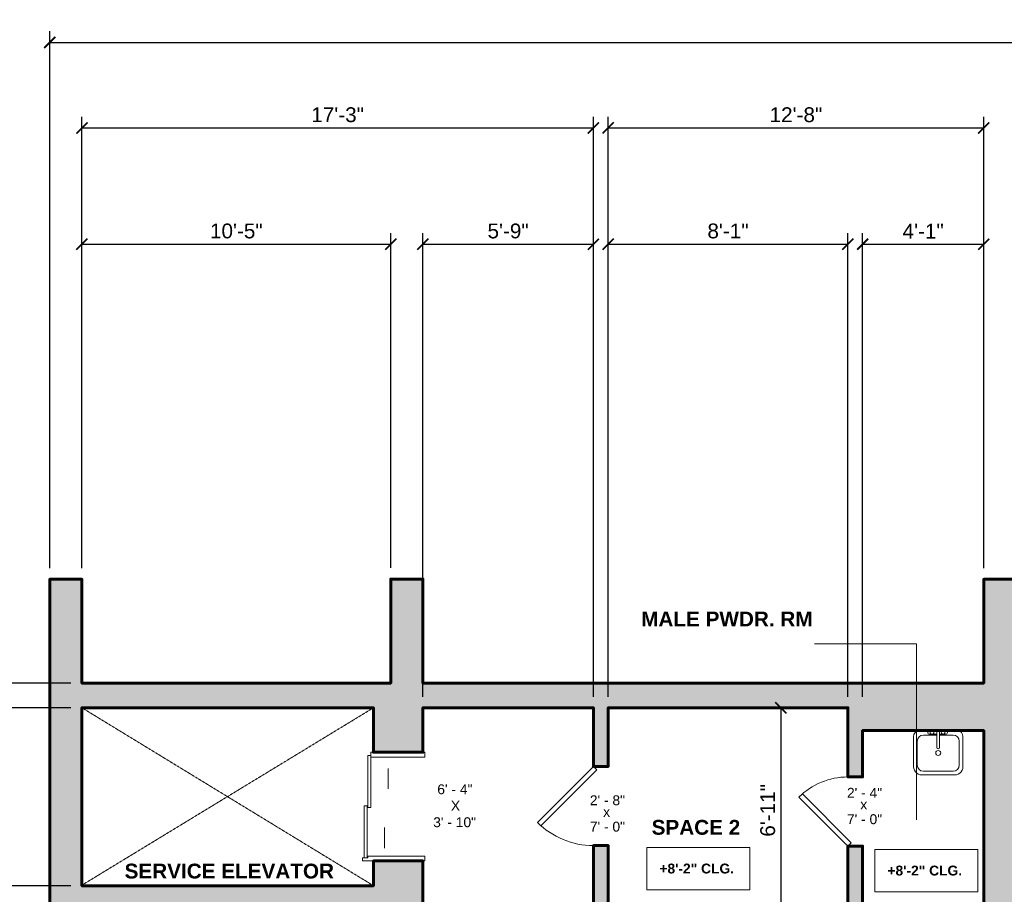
# Model space of a CAD drawing. Header units: inches. Extents: x -2078 to 109126, y -964 to 6385.
# Tile 137 of 137: x 21444 to 21842, y 4488 to 4842. Entities that reach past the tile are written whole.
import ezdxf

# ---------------------------------------------------------------- set-up
doc = ezdxf.new("R2010")
doc.units = ezdxf.units.IN
doc.header["$MEASUREMENT"] = 0
doc.linetypes.add('HIDDEN2', pattern=[0.1875, 0.125, -0.0625])
for name, color, linetype, lineweight in [('A-ANNO', 2, 'Continuous', 5), ('A-ANNO-DIMS', 1, 'Continuous', 9), ('A-DOOR', 1, 'Continuous', 18), ('A-FIXT', 150, 'Continuous', 9), ('A-GENM', 13, 'Continuous', 9), ('A-HIDDEN', 2, 'HIDDEN2', 18), ('A-WALL', 3, 'Continuous', 40)]:
    doc.layers.add(name, color=color, linetype=linetype, lineweight=lineweight)
doc.layers.add('A-HATCH', color=9, linetype='Continuous')
doc.styles.add('Arial_1', font='arial.ttf', dxfattribs={"height": 0.0625})
doc.styles.add('Arial_2', font='arial.ttf', dxfattribs={"height": 3})
doc.styles.add('Arial_B', font='arialbd.ttf', dxfattribs={"height": 4.5})
doc.styles.add('Arial_B_1', font='arialbd.ttf', dxfattribs={"height": 3})
doc.styles.add('JC', font='arial.ttf', dxfattribs={"height": 0.125})
doc.dimstyles.new('JC-DIMS', dxfattribs={"dimtxt": 0.125, "dimasz": 0.09375, "dimexe": 0.09375, "dimexo": 0.09375, "dimgap": 0.046875, "dimtad": 1, "dimdec": 1, "dimzin": 0, "dimdsep": 46, "dimlunit": 4, "dimtxsty": 'JC', "dimblk": 'ARCHTICK', "dimcen": 0.09, "dimclrd": 1, "dimclre": 1, "dimclrt": 256, "dimadec": 0, "dimazin": 0, "dimtfac": 1, "dimtdec": 1, "dimtofl": 0, "dimtmove": 1, "dimatfit": 3, "dimfxl": 1, "dimtolj": 1, "dimtzin": 0, "dimarcsym": 0})

# ---------------------------------------------------------------- blocks, each defined once
blk = doc.blocks.new('JC_DOOR_SINGLE PANEL - SINGLE DOOR-1525216-2nd Floor Plan')
at = {"layer": 'A-DOOR', "lineweight": 30}
for p, q in [((-6.63, 25.63), (-8.04, 24.21)), ((-8.04, 24.21), (14.59, 1.59)), ((16, 3), (-6.63, 25.63)), ((14.59, 1.59), (16, 3))]:
    blk.add_line(p, q, dxfattribs=at)
at = {"layer": 'A-DOOR', "lineweight": 9}
blk.add_arc((16, 3), 32, 135, 180, dxfattribs=at)
blk = doc.blocks.new('JC_DOOR_SINGLE PANEL - SINGLE DOOR-1551130-2nd Floor Plan')
at = {"layer": 'A-DOOR', "lineweight": 30}
for p, q in [((-7.21, -21.38), (12.59, -1.59)), ((14, -3), (-5.8, -22.8)), ((12.59, -1.59), (14, -3)), ((-5.8, -22.8), (-7.21, -21.38))]:
    blk.add_line(p, q, dxfattribs=at)
at = {"layer": 'A-DOOR', "lineweight": 9}
blk.add_arc((14, -3), 28, 180, 225, dxfattribs=at)
blk = doc.blocks.new('Elevator_Door_Double_Sliding_Call_Buttons_101_BIMLib - 3_ 4 X 6-10-1644273-2nd Floor Plan')
at = {"layer": 'A-DOOR'}
for p, q in [((-20.75, 14.5), (-22, 14.5)), ((-22, 14.5), (-22, -10.75)), ((-20.75, 13.75), (-20.75, 14.5)), ((0.37, 13.75), (-20.75, 13.75)), ((-20.75, 13.75), (-20.75, 12.5)), ((-20.75, 12.5), (0.37, 12.5)), ((-20.75, 12.25), (-20.75, 12.5)), ((-20, 12.25), (-20.75, 12.25)), ((-20, -10.75), (-20, 12.25)), ((20.75, 12.25), (-0.38, 12.25)), ((-0.38, 12.25), (-0.38, 11)), ((0.37, 12.5), (0.37, 13.75)), ((20.75, 11), (20.75, 12.25)), ((-0.38, 11), (20.75, 11)), ((20, 11), (20, -10.75)), ((22, 11), (20.75, 11)), ((22, -10.75), (22, 11)), ((-22, -10.75), (-20, -10.75)), ((20, -10.75), (22, -10.75))]:
    blk.add_line(p, q, dxfattribs=at)
at = {"layer": 'A-GENM'}
for p, q in [((-8.5, 5.5), (-16.75, 5.5)), ((-8.5, 5.5), (-10.8, 5.5)), ((-8.5, 5.5), (-10.8, 5.5)), ((15.5, 4), (7.25, 4)), ((15.5, 4), (13.2, 4)), ((15.5, 4), (13.2, 4))]:
    blk.add_line(p, q, dxfattribs=at)
blk = doc.blocks.new('JC_VANITY SINK - VANITY SINK-V23-2nd Floor Plan')
at = {"layer": 'A-FIXT'}
for p, q in [((-9.38, 4.59), (-9.38, -6.91)), ((0.12, 5.22), (-5.38, 5.22)), ((-2.88, 5.59), (0.12, 5.59)), ((0.12, 6.33), (0.12, 0.22)), ((1.12, 6.33), (1.12, 0.22)), ((1.12, 5.59), (3.62, 5.59)), ((6.62, 5.22), (1.12, 5.22)), ((10.62, -6.91), (10.62, 4.59)), ((-7.88, 2.72), (-7.88, -6.91)), ((9.12, -6.91), (9.12, 2.72)), ((-6.06, -10.91), (7.3, -10.91)), ((-5.38, -9.41), (6.62, -9.41))]:
    blk.add_line(p, q, dxfattribs=at)
for centre, radius, start, end in [((-6.88, 4.59), 2.5, 98.2244, 180), ((-5.38, 2.72), 2.5, 90, 180), ((-2.88, 6.34), 0.75, 99.568, 270), ((-1.88, 6.34), 0.75, 99.568, 180), ((-1.88, 6.34), 0.75, 180, 0), ((-1.88, 6.34), 0.75, 360, 80.432), ((0.62, 6.33), 0.5, 360, 180), ((2.62, 6.34), 0.75, 99.568, 180), ((2.62, 6.34), 0.75, 180, 360), ((2.62, 6.34), 0.75, 360, 80.432), ((3.62, 6.34), 0.75, 270, 80.432), ((6.62, 2.72), 2.5, 0, 90), ((8.12, 4.59), 2.5, 360, 81.7756), ((0.62, 0.22), 0.5, 180, 0), ((0.62, -2), 1, 360, 180), ((0.62, -2), 1, 180, 0), ((-5.91, -7.4), 3.51, 171.8503, 267.5498), ((-5.38, -6.91), 2.5, 180, 270), ((6.62, -6.91), 2.5, 270, 0), ((7.15, -7.4), 3.51, 272.4502, 8.1497)]:
    blk.add_arc(centre, radius, start, end, dxfattribs=at)
blk = doc.blocks.new('_ArchTick')
at = {"color": 0, "linetype": 'ByBlock', "const_width": 0.15}
blk.add_lwpolyline([(-0.5, -0.5), (0.5, 0.5)], dxfattribs=at)
blk = doc.blocks.new('*D893')
at = {"layer": 'A-ANNO-DIMS', "color": 1, "lineweight": -2, "transparency": 16777216}
for p, q in [((21468.88, 4620.24), (21468.88, 4802.94)), ((21675.88, 4568.24), (21675.88, 4802.94)), ((21468.88, 4798.44), (21675.88, 4798.44))]:
    blk.add_line(p, q, dxfattribs=at)
at = {"layer": 'Defpoints', "color": 0, "transparency": 16777216}
for p in [(21675.88, 4798.44), (21468.88, 4615.74), (21675.88, 4563.74)]:
    blk.add_point(p, dxfattribs=at)
at = {"layer": 'A-ANNO-DIMS', "color": 1, "lineweight": -2, "transparency": 16777216, "xscale": 4.5, "yscale": 4.5, "zscale": 4.5, "rotation": 180}
blk.add_blockref('_ArchTick', (21468.88, 4798.44), dxfattribs=at)
at = {"layer": 'A-ANNO-DIMS', "color": 1, "lineweight": -2, "transparency": 16777216, "xscale": 4.5, "yscale": 4.5, "zscale": 4.5}
blk.add_blockref('_ArchTick', (21675.88, 4798.44), dxfattribs=at)
at = {"layer": 'A-ANNO-DIMS', "transparency": 16777216, "insert": (21572.38, 4803.75), "char_height": 6, "width": 0.4874, "attachment_point": 5, "style": 'JC'}
blk.add_mtext('\\A1;17\'-3"', dxfattribs=at)
blk = doc.blocks.new('*D895')
at = {"layer": 'A-ANNO-DIMS', "color": 1, "lineweight": -2, "transparency": 16777216}
for p, q in [((21681.88, 4568.24), (21681.88, 4802.94)), ((21833.88, 4620.24), (21833.88, 4802.94)), ((21681.88, 4798.44), (21833.88, 4798.44))]:
    blk.add_line(p, q, dxfattribs=at)
at = {"layer": 'Defpoints', "color": 0, "transparency": 16777216}
for p in [(21833.88, 4798.44), (21833.88, 4615.74), (21681.88, 4563.74)]:
    blk.add_point(p, dxfattribs=at)
at = {"layer": 'A-ANNO-DIMS', "color": 1, "lineweight": -2, "transparency": 16777216, "xscale": 4.5, "yscale": 4.5, "zscale": 4.5, "rotation": 180}
blk.add_blockref('_ArchTick', (21681.88, 4798.44), dxfattribs=at)
at = {"layer": 'A-ANNO-DIMS', "color": 1, "lineweight": -2, "transparency": 16777216, "xscale": 4.5, "yscale": 4.5, "zscale": 4.5}
blk.add_blockref('_ArchTick', (21833.88, 4798.44), dxfattribs=at)
at = {"layer": 'A-ANNO-DIMS', "transparency": 16777216, "insert": (21757.88, 4803.75), "char_height": 6, "width": 0.4874, "attachment_point": 5, "style": 'JC'}
blk.add_mtext('\\A1;12\'-8"', dxfattribs=at)
blk = doc.blocks.new('*D869')
at = {"layer": 'A-ANNO-DIMS', "color": 1, "lineweight": -2, "transparency": 16777216}
for p, q in [((21464.38, 4563.74), (21314.94, 4563.74)), ((21319.44, 3781.74), (21319.44, 4563.74)), ((21464.38, 3781.74), (21314.94, 3781.74))]:
    blk.add_line(p, q, dxfattribs=at)
at = {"layer": 'Defpoints', "color": 0, "transparency": 16777216}
for p in [(21319.44, 4563.74), (21468.88, 4563.74), (21468.88, 3781.74)]:
    blk.add_point(p, dxfattribs=at)
at = {"layer": 'A-ANNO-DIMS', "color": 1, "lineweight": -2, "transparency": 16777216, "xscale": 4.5, "yscale": 4.5, "zscale": 4.5}
for p, rotation in [((21319.44, 4563.74), 90), ((21319.44, 3781.74), 270)]:
    blk.add_blockref('_ArchTick', p, dxfattribs=dict(at, rotation=rotation))
at = {"layer": 'A-ANNO-DIMS', "transparency": 16777216, "insert": (21314.13, 4172.74), "char_height": 6, "width": 0.4874, "attachment_point": 5, "rotation": 90, "style": 'JC'}
blk.add_mtext('\\A1;65\'-2"', dxfattribs=at)
blk = doc.blocks.new('*D873')
at = {"layer": 'A-ANNO-DIMS', "color": 1, "lineweight": -2, "transparency": 16777216}
for p, q in [((21468.88, 4620.24), (21468.88, 4755.89)), ((21593.88, 4620.35), (21593.88, 4755.89)), ((21468.88, 4751.39), (21593.88, 4751.39))]:
    blk.add_line(p, q, dxfattribs=at)
at = {"layer": 'Defpoints', "color": 0, "transparency": 16777216}
for p in [(21593.88, 4751.39), (21468.88, 4615.74), (21593.88, 4615.85)]:
    blk.add_point(p, dxfattribs=at)
at = {"layer": 'A-ANNO-DIMS', "color": 1, "lineweight": -2, "transparency": 16777216, "xscale": 4.5, "yscale": 4.5, "zscale": 4.5, "rotation": 180}
blk.add_blockref('_ArchTick', (21468.88, 4751.39), dxfattribs=at)
at = {"layer": 'A-ANNO-DIMS', "color": 1, "lineweight": -2, "transparency": 16777216, "xscale": 4.5, "yscale": 4.5, "zscale": 4.5}
blk.add_blockref('_ArchTick', (21593.88, 4751.39), dxfattribs=at)
at = {"layer": 'A-ANNO-DIMS', "transparency": 16777216, "insert": (21531.38, 4756.71), "char_height": 6, "width": 0.4874, "attachment_point": 5, "style": 'JC'}
blk.add_mtext('\\A1;10\'-5"', dxfattribs=at)
blk = doc.blocks.new('*D875')
at = {"layer": 'A-ANNO-DIMS', "color": 1, "lineweight": -2, "transparency": 16777216}
for p, q in [((21464.38, 4563.74), (21341.31, 4563.74)), ((21345.81, 4491.74), (21345.81, 4563.74)), ((21464.38, 4491.74), (21341.31, 4491.74))]:
    blk.add_line(p, q, dxfattribs=at)
at = {"layer": 'Defpoints', "color": 0, "transparency": 16777216}
for p in [(21345.81, 4563.74), (21468.88, 4563.74), (21468.88, 4491.74)]:
    blk.add_point(p, dxfattribs=at)
at = {"layer": 'A-ANNO-DIMS', "color": 1, "lineweight": -2, "transparency": 16777216, "xscale": 4.5, "yscale": 4.5, "zscale": 4.5}
for p, rotation in [((21345.81, 4563.74), 90), ((21345.81, 4491.74), 270)]:
    blk.add_blockref('_ArchTick', p, dxfattribs=dict(at, rotation=rotation))
at = {"layer": 'A-ANNO-DIMS', "transparency": 16777216, "insert": (21340.5, 4527.74), "char_height": 6, "width": 0.4008, "attachment_point": 5, "rotation": 90, "style": 'JC'}
blk.add_mtext("\\A1;6'", dxfattribs=at)
blk = doc.blocks.new('*D879')
at = {"layer": 'A-ANNO-DIMS', "color": 1, "lineweight": -2, "transparency": 16777216}
for p, q in [((21455.88, 4620.24), (21455.88, 4837.58)), ((23421.88, 4620.69), (23421.88, 4837.58)), ((21455.88, 4833.08), (23421.88, 4833.08))]:
    blk.add_line(p, q, dxfattribs=at)
at = {"layer": 'Defpoints', "color": 0, "transparency": 16777216}
for p in [(23421.88, 4833.08), (21455.88, 4615.74), (23421.88, 4616.19)]:
    blk.add_point(p, dxfattribs=at)
at = {"layer": 'A-ANNO-DIMS', "color": 1, "lineweight": -2, "transparency": 16777216, "xscale": 4.5, "yscale": 4.5, "zscale": 4.5, "rotation": 180}
blk.add_blockref('_ArchTick', (21455.88, 4833.08), dxfattribs=at)
at = {"layer": 'A-ANNO-DIMS', "color": 1, "lineweight": -2, "transparency": 16777216, "xscale": 4.5, "yscale": 4.5, "zscale": 4.5}
blk.add_blockref('_ArchTick', (23421.88, 4833.08), dxfattribs=at)
at = {"layer": 'A-ANNO-DIMS', "transparency": 16777216, "insert": (22438.88, 4838.4), "char_height": 6, "width": 0.6604, "attachment_point": 5, "style": 'JC'}
blk.add_mtext('\\A1;163\'-10"', dxfattribs=at)
blk = doc.blocks.new('*D881')
at = {"layer": 'A-ANNO-DIMS', "color": 1, "lineweight": -2, "transparency": 16777216}
for p, q in [((21464.38, 4573.74), (21283.38, 4573.74)), ((21287.88, 4573.74), (21287.88, 3715.74)), ((21685.38, 3715.74), (21283.38, 3715.74))]:
    blk.add_line(p, q, dxfattribs=at)
at = {"layer": 'Defpoints', "color": 0, "transparency": 16777216}
for p in [(21468.88, 4573.74), (21287.88, 3715.74), (21689.88, 3715.74)]:
    blk.add_point(p, dxfattribs=at)
at = {"layer": 'A-ANNO-DIMS', "color": 1, "lineweight": -2, "transparency": 16777216, "xscale": 4.5, "yscale": 4.5, "zscale": 4.5}
for p, rotation in [((21287.88, 4573.74), 90), ((21287.88, 3715.74), 270)]:
    blk.add_blockref('_ArchTick', p, dxfattribs=dict(at, rotation=rotation))
at = {"layer": 'A-ANNO-DIMS', "transparency": 16777216, "insert": (21282.57, 4144.74), "char_height": 6, "width": 0.4874, "attachment_point": 5, "rotation": 90, "style": 'JC'}
blk.add_mtext('\\A1;71\'-6"', dxfattribs=at)
blk = doc.blocks.new('*D885')
at = {"layer": 'A-ANNO-DIMS', "color": 1, "lineweight": -2, "transparency": 16777216}
for p, q in [((21784.88, 4568.24), (21784.88, 4755.89)), ((21833.88, 4620.24), (21833.88, 4755.89)), ((21784.88, 4751.39), (21833.88, 4751.39))]:
    blk.add_line(p, q, dxfattribs=at)
at = {"layer": 'Defpoints', "color": 0, "transparency": 16777216}
for p in [(21833.88, 4751.39), (21833.88, 4615.74), (21784.88, 4563.74)]:
    blk.add_point(p, dxfattribs=at)
at = {"layer": 'A-ANNO-DIMS', "color": 1, "lineweight": -2, "transparency": 16777216, "xscale": 4.5, "yscale": 4.5, "zscale": 4.5, "rotation": 180}
blk.add_blockref('_ArchTick', (21784.88, 4751.39), dxfattribs=at)
at = {"layer": 'A-ANNO-DIMS', "color": 1, "lineweight": -2, "transparency": 16777216, "xscale": 4.5, "yscale": 4.5, "zscale": 4.5}
blk.add_blockref('_ArchTick', (21833.88, 4751.39), dxfattribs=at)
at = {"layer": 'A-ANNO-DIMS', "transparency": 16777216, "insert": (21809.38, 4756.66), "char_height": 6, "width": 0.4008, "attachment_point": 5, "style": 'JC'}
blk.add_mtext('\\A1;4\'-1"', dxfattribs=at)
blk = doc.blocks.new('*D887')
at = {"layer": 'A-ANNO-DIMS', "color": 1, "lineweight": -2, "transparency": 16777216}
for p, q in [((21681.88, 4568.24), (21681.88, 4755.89)), ((21778.88, 4568.24), (21778.88, 4755.89)), ((21681.88, 4751.39), (21778.88, 4751.39))]:
    blk.add_line(p, q, dxfattribs=at)
at = {"layer": 'Defpoints', "color": 0, "transparency": 16777216}
for p in [(21778.88, 4751.39), (21681.88, 4563.74), (21778.88, 4563.74)]:
    blk.add_point(p, dxfattribs=at)
at = {"layer": 'A-ANNO-DIMS', "color": 1, "lineweight": -2, "transparency": 16777216, "xscale": 4.5, "yscale": 4.5, "zscale": 4.5, "rotation": 180}
blk.add_blockref('_ArchTick', (21681.88, 4751.39), dxfattribs=at)
at = {"layer": 'A-ANNO-DIMS', "color": 1, "lineweight": -2, "transparency": 16777216, "xscale": 4.5, "yscale": 4.5, "zscale": 4.5}
blk.add_blockref('_ArchTick', (21778.88, 4751.39), dxfattribs=at)
at = {"layer": 'A-ANNO-DIMS', "transparency": 16777216, "insert": (21730.38, 4756.71), "char_height": 6, "width": 0.4008, "attachment_point": 5, "style": 'JC'}
blk.add_mtext('\\A1;8\'-1"', dxfattribs=at)
blk = doc.blocks.new('*D891')
at = {"layer": 'A-ANNO-DIMS', "color": 1, "lineweight": -2, "transparency": 16777216}
for p, q in [((21752.93, 4563.74), (21747.28, 4563.74)), ((21751.78, 4563.74), (21751.78, 4480.74)), ((21752.93, 4480.74), (21747.28, 4480.74))]:
    blk.add_line(p, q, dxfattribs=at)
at = {"layer": 'Defpoints', "color": 0, "transparency": 16777216}
for p in [(21757.43, 4563.74), (21751.78, 4480.74), (21757.43, 4480.74)]:
    blk.add_point(p, dxfattribs=at)
at = {"layer": 'A-ANNO-DIMS', "color": 1, "lineweight": -2, "transparency": 16777216, "xscale": 4.5, "yscale": 4.5, "zscale": 4.5}
for p, rotation in [((21751.78, 4563.74), 90), ((21751.78, 4480.74), 270)]:
    blk.add_blockref('_ArchTick', p, dxfattribs=dict(at, rotation=rotation))
at = {"layer": 'A-ANNO-DIMS', "transparency": 16777216, "insert": (21746.46, 4522.24), "char_height": 6, "width": 0.4874, "attachment_point": 5, "rotation": 90, "style": 'JC'}
blk.add_mtext('\\A1;6\'-11"', dxfattribs=at)
blk = doc.blocks.new('*D943')
at = {"layer": 'A-ANNO-DIMS', "color": 1, "lineweight": -2, "transparency": 16777216}
for p, q in [((21606.88, 4568.24), (21606.88, 4755.89)), ((21675.88, 4568.24), (21675.88, 4755.89)), ((21606.88, 4751.39), (21675.88, 4751.39))]:
    blk.add_line(p, q, dxfattribs=at)
at = {"layer": 'Defpoints', "color": 0, "transparency": 16777216}
for p in [(21675.88, 4751.39), (21606.88, 4563.74), (21675.88, 4563.74)]:
    blk.add_point(p, dxfattribs=at)
at = {"layer": 'A-ANNO-DIMS', "color": 1, "lineweight": -2, "transparency": 16777216, "xscale": 4.5, "yscale": 4.5, "zscale": 4.5, "rotation": 180}
blk.add_blockref('_ArchTick', (21606.88, 4751.39), dxfattribs=at)
at = {"layer": 'A-ANNO-DIMS', "color": 1, "lineweight": -2, "transparency": 16777216, "xscale": 4.5, "yscale": 4.5, "zscale": 4.5}
blk.add_blockref('_ArchTick', (21675.88, 4751.39), dxfattribs=at)
at = {"layer": 'A-ANNO-DIMS', "transparency": 16777216, "insert": (21641.38, 4756.71), "char_height": 6, "width": 0.4008, "attachment_point": 5, "style": 'JC'}
blk.add_mtext('\\A1;5\'-9"', dxfattribs=at)
blk = doc.blocks.new('JC- existing door Tag_quad - JC- existing door Tag_quad-839775-2nd Floor Plan')
at = {"layer": 'A-ANNO', "insert": (-0.0234, 0.0378), "char_height": 0.0625, "width": 0.0505, "attachment_point": 1, "style": 'Arial_1', "bg_fill": 3, "box_fill_scale": 1.25, "bg_fill_color": 256, "bg_fill_true_color": 13158600, "bg_fill_transparency": 0}
blk.add_mtext('x', dxfattribs=at)

msp = doc.modelspace()

# ---------------------------------------------------------------- linework, layer by layer
at = {"layer": 'A-ANNO'}
for p, q in [((21806.711, 4589.653), (21765.41, 4589.658)), ((21806.711, 4518.397), (21806.711, 4589.653))]:
    msp.add_line(p, q, dxfattribs=at)
at = {"layer": 'A-ANNO', "flags": 128}
for points in [[(21697.491, 4507.14), (21739.227, 4507.14), (21739.227, 4490.072), (21697.491, 4490.072)], [(21789.791, 4506.322), (21831.527, 4506.322), (21831.527, 4489.254), (21789.791, 4489.254)]]:
    msp.add_lwpolyline(points, close=True, dxfattribs=at)
at = {"layer": 'A-HIDDEN'}
for p, q in [((21468.515, 4491.741), (21586.881, 4563.741)), ((21468.881, 4563.741), (21586.881, 4491.741))]:
    msp.add_line(p, q, dxfattribs=at)
at = {"layer": 'A-WALL', "lineweight": 60}
for points in [[(21681.881, 4480.741), (21681.881, 4507.991), (21675.881, 4507.991), (21675.881, 4459.241)], [(21784.881, 4480.741), (21784.881, 4507.741), (21778.881, 4507.741), (21778.881, 4480.741)]]:
    msp.add_lwpolyline(points, dxfattribs=at)

# ---------------------------------------------------------------- block references
at = {"layer": 'A-ANNO', "xscale": 64, "yscale": 64, "zscale": 64}
msp.add_blockref('JC- existing door Tag_quad - JC- existing door Tag_quad-839775-2nd Floor Plan', (21785.419, 4524.2), dxfattribs=at)
at = {"layer": 'A-DOOR'}
for name, p, rotation in [('JC_DOOR_SINGLE PANEL - SINGLE DOOR-1525216-2nd Floor Plan', (21678.881, 4523.991), 89.9999999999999), ('JC_DOOR_SINGLE PANEL - SINGLE DOOR-1551130-2nd Floor Plan', (21781.881, 4521.741), 269.9999999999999)]:
    msp.add_blockref(name, p, dxfattribs=dict(at, rotation=rotation))
at = {"layer": 'A-FIXT'}
msp.add_blockref('JC_VANITY SINK - VANITY SINK-V23-2nd Floor Plan', (21814.837, 4547.469), dxfattribs=at)
at = {"layer": 'A-WALL', "lineweight": 60, "rotation": 89.99999999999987}
msp.add_blockref('Elevator_Door_Double_Sliding_Call_Buttons_101_BIMLib - 3_ 4 X 6-10-1644273-2nd Floor Plan', (21596.881, 4523.741), dxfattribs=at)

# ---------------------------------------------------------------- texts
at = {"layer": 'A-ANNO', "attachment_point": 1}
for s, insert, char_height, width, style in [('MALE PWDR. RM', (21695.236, 4602.684), 6, 84.84, 'Arial_B'), ('6\' - 4"', (21612.721, 4532.762), 4, 17.978, 'Arial_2'), ('X', (21618.221, 4526.096), 4, 4.646, 'Arial_2'), ('3\' - 10"', (21611.055, 4519.429), 4, 21.816, 'Arial_2'), ('SPACE 2', (21699.46, 4518.365), 6, 43.632, 'Arial_B'), ('SERVICE ELEVATOR', (21486.155, 4500.658), 6, 103.828, 'Arial_B'), ('+8\'-2" CLG.', (21702.611, 4500.687), 4, 37.976, 'Arial_B_1'), ('+8\'-2" CLG.', (21794.911, 4499.869), 4, 37.976, 'Arial_B_1')]:
    msp.add_mtext(s, dxfattribs=dict(at, insert=insert, char_height=char_height, width=width, style=style))

# ---------------------------------------------------------------- dimensions: what is measured, and where the dimension line sits
at = {"layer": 'A-ANNO-DIMS'}
for base, p1, p2, picture, middle in [((23421.875, 4833.082), (21455.881, 4615.741), (23421.875, 4616.193), '*D879', (22438.878, 4838.398)), ((21675.881, 4798.436), (21468.881, 4615.741), (21675.881, 4563.741), '*D893', (21572.381, 4803.751)), ((21833.881, 4798.436), (21681.881, 4563.741), (21833.881, 4615.741), '*D895', (21757.881, 4803.749)), ((21593.881, 4751.393), (21468.881, 4615.741), (21593.881, 4615.848), '*D873', (21531.381, 4756.707)), ((21675.881, 4751.393), (21606.881, 4563.741), (21675.881, 4563.741), '*D943', (21641.381, 4756.707)), ((21778.881, 4751.393), (21681.881, 4563.741), (21778.881, 4563.741), '*D887', (21730.381, 4756.707)), ((21833.881, 4751.393), (21784.881, 4563.741), (21833.881, 4615.741), '*D885', (21809.381, 4756.656))]:
    dim = msp.add_linear_dim(base=base, p1=p1, p2=p2, dimstyle='JC-DIMS', dxfattribs=at)
    dim.commit()
    dim.dimension.update_dxf_attribs({"geometry": picture, "text_midpoint": middle})
for base, p1, p2, picture, middle in [((21287.883, 3715.741), (21468.881, 4573.741), (21689.881, 3715.741), '*D881', (21282.569, 4144.741)), ((21319.44, 4563.741), (21468.881, 3781.741), (21468.881, 4563.741), '*D869', (21314.127, 4172.741)), ((21345.812, 4563.741), (21468.881, 4491.741), (21468.881, 4563.741), '*D875', (21340.498, 4527.741)), ((21751.777, 4480.741), (21757.434, 4563.741), (21757.434, 4480.741), '*D891', (21746.464, 4522.241))]:
    dim = msp.add_linear_dim(base=base, p1=p1, p2=p2, angle=90, dimstyle='JC-DIMS', dxfattribs=at)
    dim.commit()
    dim.dimension.update_dxf_attribs({"geometry": picture, "text_midpoint": middle})

# ---------------------------------------------------------------- next in the draw order: block references
at = {"layer": 'A-ANNO', "xscale": 64, "yscale": 64, "zscale": 64}
msp.add_blockref('JC- existing door Tag_quad - JC- existing door Tag_quad-839775-2nd Floor Plan', (21681.348, 4521.184), dxfattribs=at)

# ---------------------------------------------------------------- next in the draw order: texts
at = {"layer": 'A-ANNO', "char_height": 4, "width": 17.978, "attachment_point": 1, "style": 'Arial_2'}
for s, insert in [('2\' - 4"', (21778.534, 4531.337)), ('7\' - 0"', (21778.534, 4520.656))]:
    msp.add_mtext(s, dxfattribs=dict(at, insert=insert))

# ---------------------------------------------------------------- next in the draw order: hatches: boundary and pattern name
at = {"layer": 'A-HATCH'}
h = msp.add_hatch(color=256, dxfattribs=at)
h.dxf.hatch_style = 1
h.paths.add_polyline_path([(21846.881, 4615.741), (21833.881, 4615.741), (21833.881, 4573.741), (21606.881, 4573.741), (21606.881, 4615.848), (21593.881, 4615.848), (21593.881, 4573.741), (21468.881, 4573.741), (21468.881, 4615.741), (21455.881, 4615.741), (21455.881, 4344.741), (21457.881, 4344.741), (21457.881, 3948.741), (21456.881, 3948.741), (21456.881, 3872.241), (21468.881, 3872.241), (21468.881, 3877.741), (21482.881, 3877.741), (21482.881, 3846.741), (21492.881, 3846.741), (21492.881, 3882.741), (21578.881, 3882.741), (21578.881, 3913.741), (21573.881, 3913.741), (21573.881, 3888.741), (21482.881, 3888.741), (21482.881, 3890.741), (21468.881, 3890.741), (21468.881, 3948.741), (21573.881, 3948.741), (21573.881, 3945.741), (21578.881, 3945.741), (21578.881, 4056.741), (21572.881, 4056.741), (21572.881, 4056.053), (21572.881, 3954.741), (21467.881, 3954.741), (21467.881, 4132.741), (21572.881, 4132.741), (21572.881, 4092.741), (21578.881, 4092.741), (21578.881, 4220.241), (21568.881, 4220.241), (21568.881, 4218.741), (21513.881, 4218.741), (21513.881, 4213.741), (21572.881, 4213.741), (21572.881, 4138.741), (21468.881, 4138.741), (21468.881, 4213.741), (21477.881, 4213.741), (21477.881, 4218.741), (21468.881, 4218.741), (21468.881, 4287.741), (21568.881, 4287.741), (21568.881, 4250.241), (21578.881, 4250.241), (21578.881, 4310.741), (21572.881, 4310.741), (21572.881, 4297.741), (21468.881, 4297.741), (21468.881, 4344.103), (21472.923, 4344.103), (21472.923, 4356.404), (21468.881, 4356.404), (21468.881, 4381.741), (21572.881, 4381.741), (21572.881, 4379.741), (21578.881, 4379.741), (21578.881, 4381.741), (21611.375, 4381.741), (21611.375, 4388.741), (21613.881, 4388.741), (21613.881, 4394.741), (21468.881, 4394.741), (21468.881, 4481.741), (21606.881, 4481.741), (21606.881, 4501.741), (21586.881, 4501.741), (21586.881, 4491.741), (21468.881, 4491.741), (21468.881, 4563.741), (21586.881, 4563.741), (21586.881, 4545.741), (21606.881, 4545.741), (21606.881, 4563.741), (21675.881, 4563.741), (21675.881, 4539.991), (21681.881, 4539.991), (21681.881, 4563.741), (21778.881, 4563.741), (21778.881, 4535.741), (21784.881, 4535.741), (21784.881, 4554.515), (21833.881, 4554.515), (21833.881, 4480.741), (21784.881, 4480.741), (21784.881, 4507.741), (21778.881, 4507.741), (21778.881, 4480.741), (21681.881, 4480.741), (21681.881, 4507.991), (21675.881, 4507.991), (21675.881, 4459.241), (21681.881, 4459.241), (21681.881, 4470.741), (21778.881, 4470.741), (21778.881, 4459.741), (21784.881, 4459.741), (21784.881, 4470.741), (21833.881, 4470.741), (21833.881, 4397.741), (21784.881, 4397.741), (21784.881, 4431.741), (21778.881, 4431.741), (21778.881, 4427.741), (21744.283, 4427.741), (21744.283, 4397.741), (21681.881, 4397.741), (21681.881, 4427.241), (21675.881, 4427.241), (21675.881, 4397.741), (21674.761, 4397.741), (21674.761, 4394.741), (21673.881, 4394.741), (21673.881, 4388.741), (21674.761, 4388.741), (21674.761, 4381.741), (21847.381, 4381.741), (21847.381, 4387.741), (21846.881, 4387.741)])
h.paths.add_polyline_path([(21850.031, 4290.741), (21650.031, 4290.741), (21650.031, 4284.741), (21850.031, 4284.741)])
h.paths.add_polyline_path([(21578.881, 4349.741), (21572.881, 4349.741), (21572.881, 4340.741), (21578.881, 4340.741)], flags=17)
h.paths.add_polyline_path([(22197.881, 4567.741), (22189.881, 4567.741), (22189.881, 4441.741), (21886.881, 4441.741), (21886.881, 4387.741), (21883.381, 4387.741), (21883.381, 4381.741), (21916.381, 4381.741), (21916.381, 4387.741), (21892.881, 4387.741), (21892.881, 4427.741), (21968.881, 4427.741), (21968.881, 4387.741), (21948.381, 4387.741), (21948.381, 4381.741), (21974.881, 4381.741), (21974.881, 4427.741), (22189.881, 4427.741), (22189.881, 4370.741), (22197.881, 4370.741), (22197.881, 4401.741), (22237.96, 4401.741), (22237.96, 4406.741), (22197.881, 4406.741)])
h.paths.add_polyline_path([(21917.881, 4340.478), (21909.881, 4340.478), (21909.881, 4142.049), (21917.881, 4142.049)])
h.paths.add_polyline_path([(22002.631, 4100.741), (21908.277, 4100.741), (21810.277, 4100.741), (21810.277, 4093.741), (21809.381, 4093.741), (21809.381, 4090.741), (21908.277, 4090.741), (21908.277, 4093.741), (21992.881, 4093.741), (21992.881, 4064.741), (22000.881, 4064.741), (22000.881, 4093.741), (22002.631, 4093.741)])

# ---------------------------------------------------------------- next in the draw order: linework, layer by layer
at = {"layer": 'A-WALL', "lineweight": 60}
for points in [[(21846.881, 4615.741), (21833.881, 4615.741), (21833.881, 4573.741), (21606.881, 4573.741), (21606.881, 4615.848), (21593.881, 4615.848), (21593.881, 4573.741), (21468.881, 4573.741), (21468.881, 4615.741), (21455.881, 4615.741), (21455.881, 4344.741), (21457.881, 4344.741), (21457.881, 3948.741)], [(21606.881, 4481.741), (21606.881, 4501.741), (21586.881, 4501.741), (21586.881, 4491.741), (21468.881, 4491.741), (21468.881, 4563.741), (21586.881, 4563.741), (21586.881, 4545.741), (21606.881, 4545.741), (21606.881, 4563.741), (21675.881, 4563.741), (21675.881, 4539.991), (21681.881, 4539.991), (21681.881, 4563.741), (21778.881, 4563.741), (21778.881, 4535.741), (21784.881, 4535.741), (21784.881, 4554.515), (21833.881, 4554.515), (21833.881, 4480.741)]]:
    msp.add_lwpolyline(points, dxfattribs=at)

# ---------------------------------------------------------------- next in the draw order: texts
at = {"layer": 'A-ANNO', "char_height": 4, "width": 17.978, "attachment_point": 1, "style": 'Arial_2'}
for s, insert in [('2\' - 8"', (21674.462, 4528.321)), ('7\' - 0"', (21674.462, 4517.639))]:
    msp.add_mtext(s, dxfattribs=dict(at, insert=insert))

doc.saveas('drawing.dxf')
